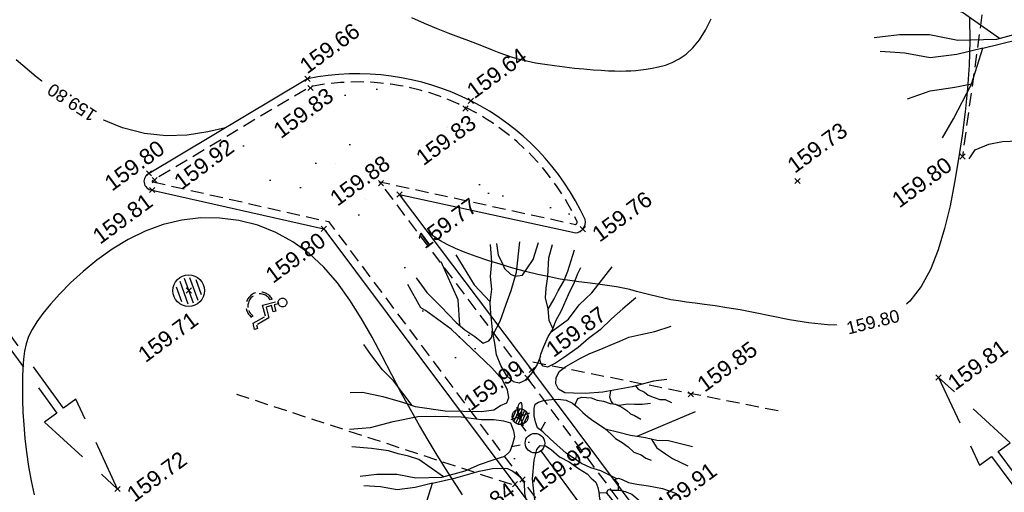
# Model space of a CAD drawing. Header units: metres. Extents: x 1575818 to 1575995, y 2263001 to 2263183.
# Tile 47 of 67: x 1575888 to 1575907, y 2263096 to 2263105. Entities that reach past the tile are written whole.
import ezdxf
from ezdxf.enums import TextEntityAlignment as Align

# ---------------------------------------------------------------- set-up
doc = ezdxf.new("R2010")
doc.units = ezdxf.units.M
doc.set_wipeout_variables(frame=1)
doc.header["$PDMODE"] = 3
doc.header["$PDSIZE"] = 0.05
doc.linetypes.add('CACHE_25', pattern=[0.375, 0.25, -0.125])
doc.layers.get('0').update_dxf_attribs({"linetype": 'CONTINUOUS'})
for name, color, linetype in [('D_CN_MAITRESSE', 34, 'CONTINUOUS'), ('D_CN_ORDINAIRE', 43, 'CONTINUOUS'), ('D_ECLAIRAGE', 220, 'CONTINUOUS'), ('D_PEINTURE', 252, 'CACHE_25'), ('D_REGARD', 144, 'CONTINUOUS'), ('D_TROTTOIR', 7, 'CONTINUOUS'), ('T_COTATION_CN', 7, 'CONTINUOUS'), ('T_COTATION_CN Cache des textes', 7, 'CONTINUOUS'), ('TOPO_ALT', 142, 'CONTINUOUS'), ('TOPO_JIS', 7, 'CONTINUOUS'), ('V_ARBRE', 82, 'CONTINUOUS'), ('V_VEGETATION', 80, 'CONTINUOUS')]:
    doc.layers.add(name, color=color, linetype=linetype)
doc.styles.get("Standard").update_dxf_attribs({"font": 'arial.ttf'})
pattern_1 = [(348.4323, (1575893.9948, 2263027.4994), (1.99051, 2.24452), [0, -1.875]), (103.4323, (1575893.5645, 2263027.451), (-2.17856, -2.06249), [0, -3.125]), (189.4323, (1575893.5645, 2263027.451), (1.9055, -2.317125), [0, -2.5]), (216.4323, (1575893.8216, 2263027.1025), (2.749766, -1.199495), [0, -2.5]), (110.4323, (1575892.989, 2263026.757), (-1.91097, -2.31262), [0, -2.5]), (322.4323, (1575892.989, 2263026.757), (2.77299, 1.14478), [0, -2.5]), (88.4323, (1575894.7102, 2263026.951), (-2.63814, -1.42836), [0, -3.125]), (336.4323, (1575893.6816, 2263028.3447), (2.413676, 1.78162), [0, -2.5]), (211.4323, (1575893.6816, 2263028.3447), (2.63476, -1.43459), [0, -2.5]), (150.4323, (1575893.5085, 2263027.9478), (-2.58668, -1.51956), [0, -1.25]), (284.4323, (1575894.28, 2263026.9026), (2.88994, -0.80513), [0, -1.55])]

# ---------------------------------------------------------------- blocks, each defined once
blk = doc.blocks.new('TCPOINT')
at = {"color": 0, "lineweight": 9}
blk.add_point((0, 0), dxfattribs=at)
at = {"layer": 'TOPO_ALT', "lineweight": 9}
blk.add_attdef('ALT', text='', height=0.3, dxfattribs=at).set_placement((0.1, -0.1), align=Align.TOP_LEFT)
blk = doc.blocks.new('510')
at = {"color": 0, "linetype": 'ByBlock'}
for p, q in [((0.5271, 0.0201), (0.5271, 0.0944)), ((0.5271, 0.0944), (1, 0)), ((0, 0.0202), (0.5271, 0.0201)), ((0, -0.0202), (0, 0.0202)), ((1, 0), (0.5271, -0.0944)), ((0.5271, -0.0201), (0, -0.0202)), ((0.5271, -0.0944), (0.5271, -0.0201))]:
    blk.add_line(p, q, dxfattribs=at)
blk = doc.blocks.new('132')
for p, q in [((-0.062, 0.205), (-0.062, 0.167)), ((0.154, -0.225), (0.167, -0.266))]:
    blk.add_line(p, q)
for points in [[(0.026, 0.3), (0.009, 0.304), (-0.016, 0.323), (-0.025, 0.338), (-0.033, 0.352), (-0.038, 0.384), (-0.034, 0.4), (-0.03, 0.417), (-0.011, 0.442), (0.004, 0.451), (0.019, 0.46), (0.05, 0.464), (0.067, 0.46), (0.083, 0.456), (0.108, 0.437), (0.117, 0.422), (0.126, 0.407), (0.13, 0.376), (0.126, 0.36), (0.122, 0.343), (0.103, 0.318), (0.088, 0.309), (0.074, 0.3), (0.043, 0.296), (0.026, 0.3)], [(-0.001, 0.296), (0.051, 0.296), (0.051, 0.216), (0.171, 0.216), (0.171, 0.164), (0.051, 0.164), (0.051, 0.056), (0.264, 0.056), (0.336, -0.206), (0.407, -0.206), (0.407, -0.263), (0.288, -0.263), (0.216, 0), (0, 0), (0, 0.3)]]:
    blk.add_lwpolyline(points)
for centre, radius, start, end in [((0.002, -0.053), 0.266, 103.8697, 307.9708), ((0.002, -0.053), 0.229, 106.1387, 277.2876), ((0.002, -0.054), 0.228, 277.2572, 311.5977)]:
    blk.add_arc(centre, radius, start, end)
blk = doc.blocks.new('481')
at = {"flags": 128}
for points in [[(-0.1, 0.229), (-0.1, -0.229)], [(0, 0.25), (0, -0.25)], [(0.1, 0.229), (0.1, -0.229)], [(-0.2, 0.15), (-0.2, -0.15)], [(0.2, 0.15), (0.2, -0.15)]]:
    blk.add_lwpolyline(points, dxfattribs=at)
blk.add_circle((0, 0), 0.3)
blk = doc.blocks.new('425')
at = {"linetype": 'Continuous', "ltscale": 3}
for p, q in [((0, 2.357), (0, 2.523)), ((-0.25, 2.21), (-0.401, 2.278)), ((0.25, 2.21), (0.401, 2.278))]:
    blk.add_line(p, q, dxfattribs=at)
at = {"ltscale": 3}
blk.add_line((0, 1.885), (0, 0), dxfattribs=at)
at = {"linetype": 'Continuous', "ltscale": 3}
for centre, radius in [((0, 2.071), 0.186), ((0, 0), 0.0621)]:
    blk.add_circle(centre, radius, dxfattribs=at)
blk = doc.blocks.new('194')
for p, q in [((0, -0.0285), (0, 0.0285)), ((0.0285, 0), (-0.0285, 0))]:
    blk.add_line(p, q)
for points in [[(-0.1462, 0.4831), (-0.1313, 0.432), (-0.1069, 0.3801), (-0.0807, 0.3213), (-0.0651, 0.2926), (-0.044, 0.264), (-0.0281, 0.2373), (-0.0104, 0.2388), (0.0021, 0.2458), (0.0111, 0.2654), (0.0222, 0.3113), (0.0312, 0.3417), (0.0493, 0.377), (0.0586, 0.4125), (0.0767, 0.4513), (0.0903, 0.5)], [(-0.0745, 0.3099), (-0.0536, 0.3814), (-0.0623, 0.5021)], [(-0.0153, 0.5064), (0.0053, 0.4057), (0.0323, 0.3437)], [(0.1073, 0.4968), (0.1, 0.4635), (0.1032, 0.4403), (0.1049, 0.4208), (0.1155, 0.3993), (0.1258, 0.3888), (0.1472, 0.3849), (0.1651, 0.3972), (0.1918, 0.4164), (0.2232, 0.4582)], [(0.1153, 0.1452), (0.0987, 0.1259), (0.0754, 0.1083), (0.0521, 0.0944), (0.0309, 0.0929), (0.0166, 0.1018), (0.0044, 0.125), (-0.0023, 0.1589), (-0.0037, 0.1925), (0.0036, 0.2263), (0.0075, 0.2511), (0.0397, 0.281), (0.0739, 0.3216), (0.1007, 0.3535), (0.1332, 0.3992), (0.173, 0.4788)], [(-0.4405, 0.2346), (-0.406, 0.2232), (-0.355, 0.1909), (-0.3075, 0.1567), (-0.2773, 0.1317), (-0.1997, 0.0902), (-0.1007, 0.0521), (-0.0653, 0.0445), (-0.0424, 0.0497), (-0.0227, 0.0514), (-0.0119, 0.0637), (-0.0083, 0.0848), (-0.0114, 0.1186), (-0.0288, 0.1613), (-0.102, 0.3075), (-0.1528, 0.3842), (-0.1634, 0.3967), (-0.1757, 0.4726)], [(0.1768, 0.2085), (0.1743, 0.2338), (0.1834, 0.2673), (0.1874, 0.2994), (0.1983, 0.3258), (0.2144, 0.3559), (0.2363, 0.4056), (0.2597, 0.439)], [(0.1831, 0.2662), (0.2104, 0.2885), (0.2283, 0.3061), (0.2533, 0.327), (0.2749, 0.35), (0.314, 0.4026)], [(-0.2842, 0.1374), (-0.3103, 0.2241), (-0.3293, 0.265), (-0.3466, 0.3184), (-0.3557, 0.3528)], [(0.4336, 0.21), (0.3872, 0.1927), (0.3462, 0.177), (0.3051, 0.1579), (0.2641, 0.1458), (0.2267, 0.1318), (0.1767, 0.1181), (0.1501, 0.1113), (0.1233, 0.1079), (0.1129, 0.115), (0.1094, 0.1258), (0.1112, 0.1382), (0.1183, 0.1505), (0.1346, 0.1682), (0.1562, 0.1911), (0.1741, 0.2053), (0.1921, 0.2263), (0.2188, 0.2492), (0.253, 0.2864), (0.2817, 0.3144), (0.2996, 0.3339), (0.3139, 0.3479)], [(0.1692, 0.2014), (0.2292, 0.2189), (0.2721, 0.247), (0.3185, 0.268), (0.4, 0.3184)], [(-0.4791, 0.1354), (-0.4193, 0.1186), (-0.3521, 0.1127), (-0.2795, 0.1016), (-0.2299, 0.0851), (-0.1611, 0.0578), (-0.1098, 0.0308), (-0.0745, 0.0181), (-0.0498, 0.0055), (-0.0322, -0.007), (-0.0324, -0.0321), (-0.036, -0.0498), (-0.0485, -0.0674), (-0.063, -0.085), (-0.0825, -0.0936), (-0.1146, -0.0916), (-0.1605, -0.0912), (-0.205, -0.0942), (-0.2759, -0.0882), (-0.3466, -0.0647), (-0.3942, -0.0359), (-0.4489, -0.0157), (-0.4967, -0.0047)], [(0.4374, -0.0442), (0.3993, -0.0348), (0.3353, -0.0291), (0.2503, -0.0157), (0.2007, -0.0011), (0.1687, 0.0116), (0.1457, 0.0208), (0.1317, 0.0367), (0.1301, 0.0545), (0.1373, 0.0705), (0.1516, 0.0845), (0.1748, 0.0916), (0.1997, 0.0965), (0.2228, 0.0999), (0.253, 0.1033), (0.2869, 0.1047), (0.3171, 0.1062), (0.3473, 0.1078), (0.3758, 0.1093), (0.4113, 0.1053), (0.4521, 0.0996), (0.5019, 0.0974)], [(-0.2695, -0.0887), (-0.3195, -0.0169), (-0.3443, 0.0028), (-0.3706, 0.0191), (-0.3936, 0.037), (-0.4376, 0.0602), (-0.4902, 0.0843)], [(0.2018, -0.266), (0.1666, -0.2282), (0.1419, -0.2102), (0.1207, -0.1888), (0.0892, -0.1459), (0.0717, -0.1136), (0.0595, -0.0904), (0.0473, -0.0638), (0.0367, -0.0476), (0.0369, -0.0298), (0.0388, -0.0121), (0.046, 0.009), (0.0534, 0.0197), (0.0639, 0.0215), (0.0799, 0.0214), (0.103, 0.0158), (0.1207, 0.0103), (0.1421, -0.0006), (0.1561, -0.0148), (0.1666, -0.0327), (0.1752, -0.0505), (0.1841, -0.0667), (0.1946, -0.0829), (0.2086, -0.1007), (0.2192, -0.1169), (0.2314, -0.1382), (0.2383, -0.1543), (0.2525, -0.1722), (0.2648, -0.1901), (0.275, -0.2097), (0.2927, -0.2242), (0.3016, -0.2384), (0.3139, -0.2492)], [(0.1609, -0.023), (0.1756, -0.008), (0.188, -0.0081), (0.213, -0.019), (0.227, -0.0315), (0.243, -0.0407), (0.2587, -0.0532), (0.273, -0.0604), (0.287, -0.0747), (0.2975, -0.0891), (0.3045, -0.1016), (0.3134, -0.1104), (0.3274, -0.1266)], [(-0.4388, -0.2315), (-0.4064, -0.2041), (-0.3508, -0.1534), (-0.3061, -0.0952), (-0.3575, -0.0894), (-0.4087, -0.0783), (-0.4512, -0.0531), (-0.4954, -0.0337)], [(0.3686, -0.0932), (0.3455, -0.0876), (0.3244, -0.0804), (0.3067, -0.0731), (0.2817, -0.0676), (0.2676, -0.0587), (0.2641, -0.0479), (0.2642, -0.0355), (0.2736, -0.0194)], [(0.3457, -0.03), (0.3496, -0.0416), (0.3636, -0.0559), (0.3705, -0.0684), (0.3848, -0.0809), (0.3988, -0.0917), (0.4131, -0.0972), (0.4275, -0.112)], [(-0.3061, -0.0952), (-0.2369, -0.1029), (-0.166, -0.1089), (-0.1272, -0.1145), (-0.1005, -0.1235), (-0.0865, -0.129), (-0.0742, -0.1415), (-0.0601, -0.163), (-0.0549, -0.1842), (-0.0642, -0.2142), (-0.0679, -0.2463), (-0.072, -0.2958), (-0.0794, -0.3382), (-0.0994, -0.3718), (-0.1066, -0.3931), (-0.1329, -0.4808)], [(-0.0473, -0.4976), (-0.05, -0.4112), (-0.0547, -0.3328), (-0.0414, -0.2353), (-0.0285, -0.1821), (-0.0049, -0.1327), (0.0131, -0.1061), (0.0256, -0.0991), (0.0399, -0.1046), (0.0521, -0.1205), (0.0677, -0.1491), (0.0889, -0.1725), (0.1082, -0.1994), (0.1257, -0.2227), (0.1326, -0.2386), (0.1415, -0.2547), (0.1414, -0.2708), (0.1395, -0.2849), (0.1357, -0.3026), (0.1372, -0.3311), (0.1389, -0.356), (0.1421, -0.3808), (0.1455, -0.4057), (0.1487, -0.4288), (0.1559, -0.445), (0.1635, -0.4757)], [(0.2196, -0.1177), (0.2545, -0.1401), (0.2828, -0.1601), (0.3215, -0.1816), (0.3499, -0.1996), (0.3816, -0.2123), (0.4412, -0.2523)], [(-0.4766, -0.1378), (-0.4306, -0.1383), (-0.3828, -0.1477), (-0.3504, -0.1528)], [(0.3, -0.1696), (0.4838, -0.1595)], [(0.3358, -0.1907), (0.3426, -0.221), (0.3602, -0.246), (0.3741, -0.2656), (0.4085, -0.3011)], [(0.1958, -0.2987), (0.2016, -0.2818), (0.1964, -0.2659), (0.2071, -0.266), (0.2161, -0.2732), (0.23, -0.2874), (0.2514, -0.3), (0.2814, -0.3163), (0.2991, -0.3272), (0.3167, -0.3381), (0.3501, -0.3657)], [(-0.4044, -0.2875), (-0.3874, -0.2752), (-0.3592, -0.2738), (-0.3325, -0.2777), (-0.3041, -0.2867), (-0.2761, -0.2993), (-0.2635, -0.3084), (-0.2496, -0.328), (-0.2428, -0.3545), (-0.2413, -0.3742), (-0.2395, -0.399), (-0.2445, -0.4333)], [(-0.0712, -0.287), (-0.1464, -0.281), (-0.1996, -0.284), (-0.253, -0.3012), (-0.2903, -0.3186), (-0.3352, -0.3665)], [(0.2206, -0.4531), (0.1899, -0.3937), (0.1798, -0.3563), (0.1727, -0.3297), (0.1642, -0.3046), (0.1606, -0.2958), (0.1392, -0.2862)], [(0.1618, -0.2987), (0.1626, -0.2921), (0.1677, -0.2868), (0.1784, -0.2923), (0.1981, -0.2995), (0.2121, -0.3087), (0.228, -0.3229), (0.2436, -0.3498), (0.2559, -0.3624), (0.2684, -0.3766), (0.2966, -0.409)]]:
    blk.add_lwpolyline(points)
blk = doc.blocks.new('300')
h = blk.add_hatch()
h.set_pattern_fill('ANSI31', color=34, scale=0.05)
h.paths.add_polyline_path([(0.5, 0, 1), (-0.5, 0, 1)])
blk.add_circle((0, 0), 0.5)
blk = doc.blocks.new('zt_cache')
at = {"color": 7, "true_color": 0xffffff}
blk.add_wipeout([(0, 0), (1, 0), (1, 1), (0, 1)], dxfattribs=at)

msp = doc.modelspace()

# ---------------------------------------------------------------- hatches: boundary and pattern name
at = {"layer": 'V_VEGETATION', "ltscale": 0.5}
h = msp.add_hatch(dxfattribs=at)
h.set_pattern_fill('ALEA', color=256, scale=0.25)
h.set_pattern_definition(pattern_1)
h.paths.add_polyline_path([(1575905.143, 2263112.557), (1575903.86, 2263111.589), (1575908.852, 2263104.863), (1575910.057, 2263103.228), (1575914.904, 2263096.738), (1575919.768, 2263090.2), (1575925.24, 2263082.869), (1575931.286, 2263074.711), (1575930.405, 2263068.398, 0.721469), (1575930.421, 2263068.399), (1575933.103, 2263070.533), (1575933.889, 2263071.249, 0.08279), (1575934.842, 2263072.443, 0.160786), (1575935.391, 2263075.301), (1575932.623, 2263075.701), (1575926.499, 2263083.91), (1575920.903, 2263091.448), (1575916.307, 2263097.595), (1575911.204, 2263104.415), (1575910.497, 2263105.382)])
h = msp.add_hatch(dxfattribs=at)
h.set_pattern_fill('ALEA', color=256, scale=0.25)
h.set_pattern_definition(pattern_1)
h.paths.add_polyline_path([(1575893.549, 2263103.786), (1575890.542, 2263101.99, 0.794904), (1575890.556, 2263101.973), (1575893.894, 2263101.216), (1575897.56, 2263096.314), (1575900.837, 2263091.936, 0.212193), (1575901.502, 2263092.05, 0.215798), (1575901.865, 2263092.631), (1575897.632, 2263098.3), (1575894.863, 2263101.975), (1575898.589, 2263101.161, 0.270389), (1575898.62, 2263101.212, 0.167701), (1575896.529, 2263103.374, 0.167702)])

# ---------------------------------------------------------------- linework, layer by layer
at = {"layer": 'D_CN_MAITRESSE', "elevation": 160, "flags": 128}
msp.add_lwpolyline([(1575897.558, 2263097.765), (1575897.547, 2263097.772), (1575897.535, 2263097.77), (1575897.522, 2263097.758), (1575897.51, 2263097.74), (1575897.498, 2263097.715), (1575897.489, 2263097.685), (1575897.484, 2263097.651), (1575897.482, 2263097.614), (1575897.484, 2263097.577), (1575897.488, 2263097.541), (1575897.496, 2263097.509), (1575897.504, 2263097.483), (1575897.514, 2263097.465), (1575897.525, 2263097.458), (1575897.535, 2263097.463), (1575897.545, 2263097.482), (1575897.554, 2263097.512), (1575897.561, 2263097.551), (1575897.567, 2263097.594), (1575897.571, 2263097.639), (1575897.572, 2263097.681), (1575897.57, 2263097.719), (1575897.566, 2263097.748), (1575897.558, 2263097.765)], close=True, dxfattribs=at)
at = {"layer": 'D_CN_ORDINAIRE', "flags": 128}
for points, elevation in [([(1575895.472, 2263105.099), (1575895.708, 2263104.99), (1575895.939, 2263104.894), (1575896.159, 2263104.809), (1575896.365, 2263104.732), (1575896.553, 2263104.663), (1575896.718, 2263104.599), (1575896.866, 2263104.54), (1575897.001, 2263104.486), (1575897.129, 2263104.436), (1575897.254, 2263104.39), (1575897.381, 2263104.347), (1575897.516, 2263104.308), (1575897.663, 2263104.272), (1575897.827, 2263104.239), (1575898.004, 2263104.209), (1575898.189, 2263104.183), (1575898.378, 2263104.159), (1575898.566, 2263104.138), (1575898.747, 2263104.12), (1575898.919, 2263104.106), (1575899.074, 2263104.095), (1575899.211, 2263104.087), (1575899.332, 2263104.082), (1575899.441, 2263104.081), (1575899.541, 2263104.082), (1575899.636, 2263104.087), (1575899.73, 2263104.094), (1575899.827, 2263104.105), (1575899.931, 2263104.118), (1575900.044, 2263104.134), (1575900.166, 2263104.158), (1575900.294, 2263104.192), (1575900.425, 2263104.242), (1575900.558, 2263104.31), (1575900.69, 2263104.402), (1575900.818, 2263104.522), (1575900.941, 2263104.673), (1575901.056, 2263104.858), (1575901.164, 2263105.071)], 159.6), ([(1575906.071, 2263105.094), (1575906.08, 2263104.641), (1575906.068, 2263104.192), (1575906.038, 2263103.747), (1575905.992, 2263103.302), (1575905.934, 2263102.857), (1575905.866, 2263102.409), (1575905.79, 2263101.959), (1575905.703, 2263101.514), (1575905.601, 2263101.084), (1575905.477, 2263100.678), (1575905.33, 2263100.306), (1575905.153, 2263099.978), (1575904.942, 2263099.704), (1575904.692, 2263099.492), (1575904.403, 2263099.349), (1575904.08, 2263099.268), (1575903.735, 2263099.238), (1575903.375, 2263099.249), (1575903.012, 2263099.289), (1575902.655, 2263099.348), (1575902.313, 2263099.416), (1575901.997, 2263099.481), (1575901.714, 2263099.535), (1575901.462, 2263099.578), (1575901.238, 2263099.612), (1575901.038, 2263099.64), (1575900.858, 2263099.663), (1575900.694, 2263099.684), (1575900.542, 2263099.706), (1575900.4, 2263099.73), (1575900.262, 2263099.757), (1575900.129, 2263099.788), (1575899.999, 2263099.821), (1575899.871, 2263099.855), (1575899.745, 2263099.889), (1575899.619, 2263099.921), (1575899.493, 2263099.951), (1575899.365, 2263099.976), (1575899.235, 2263099.997), (1575899.1, 2263100.015), (1575898.96, 2263100.031), (1575898.811, 2263100.049), (1575898.651, 2263100.068), (1575898.479, 2263100.093), (1575898.293, 2263100.123), (1575898.089, 2263100.162), (1575897.869, 2263100.211), (1575897.636, 2263100.268), (1575897.396, 2263100.333), (1575897.155, 2263100.403), (1575896.92, 2263100.477), (1575896.696, 2263100.553), (1575896.489, 2263100.63), (1575896.306, 2263100.706), (1575896.15, 2263100.78), (1575896.02, 2263100.851), (1575895.914, 2263100.918), (1575895.829, 2263100.98), (1575895.771, 2263101.028)], 159.8), ([(1575891.933, 2263103.002), (1575891.602, 2263102.922), (1575891.208, 2263102.862), (1575890.806, 2263102.847), (1575890.396, 2263102.891), (1575889.979, 2263103.002), (1575889.559, 2263103.174), (1575889.142, 2263103.399), (1575888.733, 2263103.667), (1575888.337, 2263103.968), (1575887.959, 2263104.293)], 159.8), ([(1575895.244, 2263101.727), (1575895.269, 2263101.727)], 159.8), ([(1575896.44, 2263096.018), (1575896.337, 2263096.177), (1575896.217, 2263096.362), (1575896.084, 2263096.571), (1575895.939, 2263096.803), (1575895.784, 2263097.059), (1575895.62, 2263097.337), (1575895.45, 2263097.638), (1575895.275, 2263097.961), (1575895.097, 2263098.303), (1575894.913, 2263098.658), (1575894.72, 2263099.019), (1575894.515, 2263099.376), (1575894.296, 2263099.722), (1575894.06, 2263100.049), (1575893.803, 2263100.348), (1575893.522, 2263100.612), (1575893.217, 2263100.833), (1575892.889, 2263101.011), (1575892.546, 2263101.145), (1575892.19, 2263101.236), (1575891.828, 2263101.283), (1575891.464, 2263101.286), (1575891.103, 2263101.246), (1575890.75, 2263101.163), (1575890.41, 2263101.037), (1575890.085, 2263100.877), (1575889.778, 2263100.69), (1575889.492, 2263100.484), (1575889.229, 2263100.268), (1575888.992, 2263100.051), (1575888.784, 2263099.84), (1575888.606, 2263099.644), (1575888.462, 2263099.468), (1575888.348, 2263099.311), (1575888.26, 2263099.166), (1575888.194, 2263099.028), (1575888.148, 2263098.891), (1575888.117, 2263098.75), (1575888.097, 2263098.599), (1575888.084, 2263098.433), (1575888.077, 2263098.248), (1575888.074, 2263098.045), (1575888.076, 2263097.825), (1575888.085, 2263097.591), (1575888.1, 2263097.346), (1575888.122, 2263097.09), (1575888.153, 2263096.827), (1575888.192, 2263096.558), (1575888.24, 2263096.286), (1575888.298, 2263096.015)], 159.8)]:
    msp.add_lwpolyline(points, dxfattribs=dict(at, elevation=elevation))
at = {"layer": 'D_PEINTURE'}
for points in [[(1575906.616, 2263107.376), (1575905.938, 2263102.456)], [(1575902.436, 2263097.613), (1575897.678, 2263098.56)], [(1575897.373, 2263096.212), (1575892.065, 2263097.953)]]:
    msp.add_lwpolyline(points, dxfattribs=at)
at = {"layer": 'D_TROTTOIR', "flags": 128}
msp.add_lwpolyline([(1575902.025, 2263092.676), (1575897.756, 2263098.393), (1575895.239, 2263101.734), (1575898.593, 2263101.001, 0.180966), (1575898.724, 2263101.074, 0.228395), (1575898.771, 2263101.254, 0.169063), (1575896.599, 2263103.512, 0.169165), (1575893.492, 2263103.933), (1575890.481, 2263102.134, 0.328797), (1575890.387, 2263101.96, 0.360481), (1575890.543, 2263101.817), (1575893.804, 2263101.078), (1575897.436, 2263096.221), (1575900.744, 2263091.801, 0.227312), (1575901.588, 2263091.921, 0.233237)], format="xyb", close=True, dxfattribs=at)
at = {"layer": 'D_TROTTOIR', "linetype": 'CACHE_25', "flags": 128}
msp.add_lwpolyline([(1575901.865, 2263092.631), (1575897.632, 2263098.3), (1575894.863, 2263101.975), (1575898.589, 2263101.161, 0.094928), (1575898.606, 2263101.175, 0.17107), (1575898.62, 2263101.212, 0.167701), (1575896.529, 2263103.374, 0.167702), (1575893.549, 2263103.786), (1575890.55, 2263101.994, 0.409558), (1575890.54, 2263101.982, 0.513587), (1575890.556, 2263101.973), (1575893.894, 2263101.216), (1575897.56, 2263096.314), (1575900.837, 2263091.936, 0.212193), (1575901.502, 2263092.05, 0.215798)], format="xyb", close=True, dxfattribs=at)

# ---------------------------------------------------------------- block references
at = {"layer": 'D_ECLAIRAGE', "rotation": 36.43234740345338}
msp.add_blockref('425', (1575899.045, 2263095.335), dxfattribs=at)
at = {"layer": 'D_PEINTURE', "rotation": 284.5055151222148}
msp.add_blockref('132', (1575892.64, 2263099.626), dxfattribs=at)
at = {"layer": 'D_PEINTURE'}
for p, xscale, yscale, rotation in [((1575887.582, 2263099.283), 3.90625361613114, -3.906253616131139, 306.1132335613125), ((1575907.752, 2263095.172), 3.82484135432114, -3.824841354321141, 126.3806683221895)]:
    msp.add_blockref('510', p, dxfattribs=dict(at, xscale=xscale, yscale=yscale, rotation=rotation))
at = {"layer": 'D_REGARD', "rotation": 19.97561936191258}
msp.add_blockref('481', (1575891.236, 2263099.903), dxfattribs=at)
at = {"layer": 'TOPO_JIS'}
ref = msp.add_blockref('TCPOINT', (1575893.492, 2263103.933), dxfattribs=dict(at, rotation=36.43234740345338))
ref.add_attrib('ALT', '159.66', dxfattribs={"layer": 'TOPO_ALT', "height": 0.3, "rotation": 36.4323}).set_placement((1575893.308, 2263104.255), align=Align.TOP_LEFT)
ref = msp.add_blockref('TCPOINT', (1575896.599, 2263103.512), dxfattribs=dict(at, rotation=36.43234740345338))
ref.add_attrib('ALT', '159.64', dxfattribs={"layer": 'TOPO_ALT', "height": 0.3, "rotation": 36.4323}).set_placement((1575896.484, 2263103.782), align=Align.TOP_LEFT)
ref = msp.add_blockref('TCPOINT', (1575893.551, 2263103.758), dxfattribs=dict(at, rotation=36.43234740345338))
ref.add_attrib('ALT', '159.83', dxfattribs={"layer": 'TOPO_ALT', "height": 0.3, "rotation": 36.4323}).set_placement((1575892.809, 2263103.024), align=Align.TOP_LEFT)
ref = msp.add_blockref('TCPOINT', (1575896.497, 2263103.367), dxfattribs=dict(at, rotation=36.43234740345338))
ref.add_attrib('ALT', '159.83', dxfattribs={"layer": 'TOPO_ALT', "height": 0.3, "rotation": 36.4323}).set_placement((1575895.518, 2263102.51), align=Align.TOP_LEFT)
ref = msp.add_blockref('TCPOINT', (1575902.805, 2263101.989), dxfattribs=dict(at, rotation=36.43234740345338))
ref.add_attrib('ALT', '159.73', dxfattribs={"layer": 'TOPO_ALT', "height": 0.3, "rotation": 36.4323}).set_placement((1575902.575, 2263102.364), align=Align.TOP_LEFT)
ref = msp.add_blockref('TCPOINT', (1575890.481, 2263102.134), dxfattribs=dict(at, rotation=36.43234740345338))
ref.add_attrib('ALT', '159.80', dxfattribs={"layer": 'TOPO_ALT', "height": 0.3, "rotation": 36.4323}).set_placement((1575889.599, 2263102.024), align=Align.TOP_LEFT)
ref = msp.add_blockref('TCPOINT', (1575890.589, 2263102.002), dxfattribs=dict(at, rotation=36.43234740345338))
ref.add_attrib('ALT', '159.92', dxfattribs={"layer": 'TOPO_ALT', "height": 0.3, "rotation": 36.4323}).set_placement((1575890.921, 2263102.051), align=Align.TOP_LEFT)
ref = msp.add_blockref('TCPOINT', (1575905.938, 2263102.456), dxfattribs=dict(at, rotation=36.43234740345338))
ref.add_attrib('ALT', '159.80', dxfattribs={"layer": 'TOPO_ALT', "height": 0.3, "rotation": 36.4323}).set_placement((1575904.562, 2263101.704), align=Align.TOP_LEFT)
ref = msp.add_blockref('TCPOINT', (1575894.89, 2263101.948), dxfattribs=dict(at, rotation=36.43234740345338))
ref.add_attrib('ALT', '159.88', dxfattribs={"layer": 'TOPO_ALT', "height": 0.3, "rotation": 36.4323}).set_placement((1575893.884, 2263101.737), align=Align.TOP_LEFT)
ref = msp.add_blockref('TCPOINT', (1575890.543, 2263101.817), dxfattribs=dict(at, rotation=36.43234740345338))
ref.add_attrib('ALT', '159.81', dxfattribs={"layer": 'TOPO_ALT', "height": 0.3, "rotation": 36.4323}).set_placement((1575889.373, 2263101.014), align=Align.TOP_LEFT)
ref = msp.add_blockref('TCPOINT', (1575895.239, 2263101.734), dxfattribs=dict(at, rotation=36.43234740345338))
ref.add_attrib('ALT', '159.77', dxfattribs={"layer": 'TOPO_ALT', "height": 0.3, "rotation": 36.4323}).set_placement((1575895.543, 2263100.926), align=Align.TOP_LEFT)
ref = msp.add_blockref('TCPOINT', (1575898.724, 2263101.074), dxfattribs=dict(at, rotation=36.43234740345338))
ref.add_attrib('ALT', '159.76', dxfattribs={"layer": 'TOPO_ALT', "height": 0.3, "rotation": 36.4323}).set_placement((1575898.864, 2263101.053), align=Align.TOP_LEFT)
ref = msp.add_blockref('TCPOINT', (1575893.804, 2263101.078), dxfattribs=dict(at, rotation=36.43234740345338))
ref.add_attrib('ALT', '159.80', dxfattribs={"layer": 'TOPO_ALT', "height": 0.3, "rotation": 36.4323}).set_placement((1575892.659, 2263100.27), align=Align.TOP_LEFT)
ref = msp.add_blockref('TCPOINT', (1575891.236, 2263099.903), dxfattribs=dict(at, rotation=36.43234740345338))
ref.add_attrib('ALT', '159.71', dxfattribs={"layer": 'TOPO_ALT', "height": 0.3, "rotation": 36.4323}).set_placement((1575890.236, 2263098.762), align=Align.TOP_LEFT)
ref = msp.add_blockref('TCPOINT', (1575897.756, 2263098.393), dxfattribs=dict(at, rotation=36.43234740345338))
ref.add_attrib('ALT', '159.87', dxfattribs={"layer": 'TOPO_ALT', "height": 0.3, "rotation": 36.4323}).set_placement((1575897.989, 2263098.861), align=Align.TOP_LEFT)
ref = msp.add_blockref('TCPOINT', (1575900.777, 2263097.929), dxfattribs=dict(at, rotation=36.43234740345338))
ref.add_attrib('ALT', '159.85', dxfattribs={"layer": 'TOPO_ALT', "height": 0.3, "rotation": 36.4323}).set_placement((1575900.863, 2263098.2), align=Align.TOP_LEFT)
ref = msp.add_blockref('TCPOINT', (1575905.484, 2263098.252), dxfattribs=dict(at, rotation=36.43234740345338))
ref.add_attrib('ALT', '159.81', dxfattribs={"layer": 'TOPO_ALT', "height": 0.3, "rotation": 36.4323}).set_placement((1575905.623, 2263098.231), align=Align.TOP_LEFT)
ref = msp.add_blockref('TCPOINT', (1575897.671, 2263098.245), dxfattribs=dict(at, rotation=36.43234740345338))
ref.add_attrib('ALT', '159.99', dxfattribs={"layer": 'TOPO_ALT', "height": 0.3, "rotation": 36.4323}).set_placement((1575896.417, 2263097.845), align=Align.TOP_LEFT)
ref = msp.add_blockref('TCPOINT', (1575897.58, 2263096.311), dxfattribs=dict(at, rotation=36.43234740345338))
ref.add_attrib('ALT', '159.95', dxfattribs={"layer": 'TOPO_ALT', "height": 0.3, "rotation": 36.4323}).set_placement((1575897.719, 2263096.29), align=Align.TOP_LEFT)
ref = msp.add_blockref('TCPOINT', (1575889.884, 2263096.128), dxfattribs=dict(at, rotation=36.43234740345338))
ref.add_attrib('ALT', '159.72', dxfattribs={"layer": 'TOPO_ALT', "height": 0.3, "rotation": 36.4323}).set_placement((1575890.024, 2263096.106), align=Align.TOP_LEFT)
ref = msp.add_blockref('TCPOINT', (1575899.692, 2263095.833), dxfattribs=dict(at, rotation=36.43234740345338))
ref.add_attrib('ALT', '159.91', dxfattribs={"layer": 'TOPO_ALT', "height": 0.3, "rotation": 36.4323}).set_placement((1575900.093, 2263095.895), align=Align.TOP_LEFT)
ref = msp.add_blockref('TCPOINT', (1575897.436, 2263096.221), dxfattribs=dict(at, rotation=36.43234740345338))
ref.add_attrib('ALT', '159.84', dxfattribs={"layer": 'TOPO_ALT', "height": 0.3, "rotation": 36.4323}).set_placement((1575896.255, 2263095.517), align=Align.TOP_LEFT)
at = {"layer": 'V_ARBRE', "rotation": 19.97561936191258}
for name, p, xscale, yscale in [('194', (1575908.839, 2263106.426), 9.835, 9.835), ('194', (1575897.535, 2263097.505), 6.539, 6.539), ('300', (1575897.535, 2263097.505), 0.3, 0.3), ('194', (1575900.757, 2263092.763), 5.263, 5.263)]:
    msp.add_blockref(name, p, dxfattribs=dict(at, xscale=xscale, yscale=yscale))

# ---------------------------------------------------------------- next in the draw order: block references
at = {"layer": 'T_COTATION_CN Cache des textes', "color": 7, "true_color": 0xffffff}
for p, xscale, yscale, rotation in [((1575889.761, 2263103.382), 1.37293315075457, 0.6450750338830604, 146.83104), ((1575903.662, 2263098.829), 1.37293315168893, 0.6450750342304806, 14.08577949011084)]:
    msp.add_blockref('zt_cache', p, dxfattribs=dict(at, xscale=xscale, yscale=yscale, rotation=rotation))

# ---------------------------------------------------------------- next in the draw order: texts
at = {"layer": 'T_COTATION_CN', "color": 43}
for rotation, oblique, p in [(146.831, 360, (1575889.017, 2263103.481, 159.8)), (14.0858, 0, (1575904.239, 2263099.308, 159.8))]:
    msp.add_text('159.80', height=0.24, rotation=rotation, dxfattribs=dict(at, oblique=oblique)).set_placement(p, align=Align.MIDDLE_CENTER)

doc.saveas('drawing.dxf')
